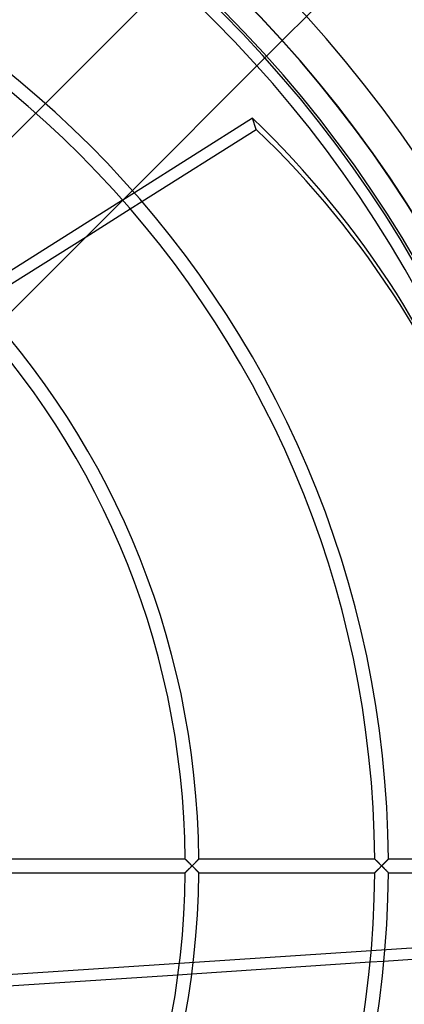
# Model space of a CAD drawing. Header units: millimetres. Extents: x -232 to 232, y -232 to 232.
# Tile 9 of 11: x 95 to 152, y -20 to 124. Entities that reach past the tile are written whole.
import ezdxf

# ---------------------------------------------------------------- set-up
doc = ezdxf.new("R2010")
doc.units = ezdxf.units.MM
doc.layers.add('HIDDEN', color=7, linetype='Continuous')
doc.layers.add('THICK', color=7, linetype='Continuous')

msp = doc.modelspace()

# ---------------------------------------------------------------- linework, layer by layer
at = {"layer": 'HIDDEN'}
for p, q in [((130.13, 117.36), (131.54, 118.78)), ((99.08, 111.85), (97.67, 110.43)), ((110.43, 97.67), (111.85, 99.08)), ((112.15, 98.74), (110.43, 97.66)), ((110.41, 97.64), (61.74, 66.99)), ((111.55, 96.39), (113.26, 97.46)), ((62.27, 65.35), (105.07, 92.3)), ((119.6, 1), (119.61, 1)), ((119.61, 1), (119.61, 0.99)), ((119.61, 0.99), (119.63, 0.98)), ((119.63, 0.98), (119.65, 0.96)), ((119.65, 0.96), (119.67, 0.93)), ((119.67, 0.93), (119.7, 0.91)), ((119.7, 0.91), (119.73, 0.88)), ((119.73, 0.88), (119.76, 0.84)), ((119.76, 0.84), (119.8, 0.81)), ((119.8, 0.81), (119.84, 0.77)), ((119.84, 0.77), (119.88, 0.73)), ((119.88, 0.73), (119.92, 0.68)), ((119.92, 0.68), (119.97, 0.64)), ((119.97, 0.64), (120.01, 0.59)), ((120.01, 0.59), (120.06, 0.54)), ((120.06, 0.54), (120.11, 0.5)), ((120.11, 0.5), (120.16, 0.44)), ((120.16, 0.44), (120.21, 0.39)), ((120.21, 0.39), (120.27, 0.34)), ((120.27, 0.34), (120.32, 0.28)), ((120.32, 0.28), (120.38, 0.23)), ((120.38, 0.23), (120.44, 0.17)), ((120.44, 0.17), (120.49, 0.12)), ((120.49, 0.12), (120.55, 0.06)), ((120.55, 0.06), (120.61, 0)), ((120.61, 0), (120.66, 0.05)), ((120.66, 0.05), (120.71, 0.1)), ((120.71, 0.1), (120.76, 0.15)), ((120.76, 0.15), (120.81, 0.2)), ((120.81, 0.2), (120.86, 0.25)), ((120.86, 0.25), (120.91, 0.3)), ((120.91, 0.3), (120.96, 0.35)), ((120.96, 0.35), (121, 0.4)), ((121, 0.4), (121.05, 0.44)), ((121.05, 0.44), (121.1, 0.49)), ((121.1, 0.49), (121.14, 0.54)), ((121.14, 0.54), (121.19, 0.58)), ((121.19, 0.58), (121.23, 0.63)), ((121.23, 0.63), (121.28, 0.67)), ((121.28, 0.67), (121.32, 0.71)), ((121.32, 0.71), (121.36, 0.75)), ((121.36, 0.75), (121.39, 0.79)), ((121.39, 0.79), (121.43, 0.83)), ((121.43, 0.83), (121.46, 0.86)), ((121.46, 0.86), (121.49, 0.89)), ((121.49, 0.89), (121.52, 0.92)), ((121.52, 0.92), (121.55, 0.94)), ((121.55, 0.94), (121.57, 0.96)), ((121.57, 0.96), (121.58, 0.98)), ((121.58, 0.98), (121.59, 0.99)), ((121.59, 0.99), (121.6, 1)), ((121.6, 1), (121.6, 1)), ((147.42, 1), (147.42, 1)), ((147.42, 1), (147.43, 0.99)), ((147.43, 0.99), (147.44, 0.98)), ((147.44, 0.98), (147.46, 0.96)), ((147.46, 0.96), (147.48, 0.94)), ((147.48, 0.94), (147.51, 0.91)), ((147.51, 0.91), (147.53, 0.89)), ((147.53, 0.89), (147.57, 0.85)), ((147.57, 0.85), (147.6, 0.82)), ((147.6, 0.82), (147.64, 0.78)), ((147.64, 0.78), (147.68, 0.74)), ((147.68, 0.74), (147.72, 0.7)), ((147.72, 0.7), (147.76, 0.66)), ((147.76, 0.66), (147.81, 0.61)), ((147.81, 0.61), (147.85, 0.57)), ((147.85, 0.57), (147.9, 0.52)), ((147.9, 0.52), (147.95, 0.47)), ((147.95, 0.47), (148, 0.43)), ((148, 0.43), (148.05, 0.38)), ((148.05, 0.38), (148.1, 0.32)), ((148.1, 0.32), (148.15, 0.27)), ((148.15, 0.27), (148.2, 0.22)), ((148.2, 0.22), (148.26, 0.16)), ((148.26, 0.16), (148.31, 0.11)), ((148.31, 0.11), (148.37, 0.06)), ((148.37, 0.06), (148.42, 0)), ((148.42, 0), (148.47, 0.05)), ((148.47, 0.05), (148.52, 0.1)), ((148.52, 0.1), (148.57, 0.15)), ((148.57, 0.15), (148.62, 0.2)), ((148.62, 0.2), (148.67, 0.25)), ((148.67, 0.25), (148.72, 0.3)), ((148.72, 0.3), (148.77, 0.35)), ((148.77, 0.35), (148.82, 0.4)), ((148.82, 0.4), (148.87, 0.44)), ((148.87, 0.44), (148.91, 0.49)), ((148.91, 0.49), (148.96, 0.54)), ((148.96, 0.54), (149, 0.58)), ((149, 0.58), (149.05, 0.63)), ((149.05, 0.63), (149.09, 0.67)), ((149.09, 0.67), (149.13, 0.71)), ((149.13, 0.71), (149.17, 0.75)), ((149.17, 0.75), (149.21, 0.79)), ((149.21, 0.79), (149.25, 0.83)), ((149.25, 0.83), (149.28, 0.86)), ((149.28, 0.86), (149.31, 0.89)), ((149.31, 0.89), (149.34, 0.92)), ((149.34, 0.92), (149.36, 0.94)), ((149.36, 0.94), (149.38, 0.96)), ((149.38, 0.96), (149.4, 0.98)), ((149.4, 0.98), (149.41, 0.99)), ((149.41, 0.99), (149.42, 1)), ((149.42, 1), (149.42, 1)), ((119.61, -1), (119.6, -1)), ((119.63, -0.98), (119.61, -0.99)), ((119.61, -0.99), (119.61, -1)), ((119.65, -0.96), (119.63, -0.98)), ((119.67, -0.93), (119.65, -0.96)), ((119.7, -0.91), (119.67, -0.93)), ((119.73, -0.88), (119.7, -0.91)), ((119.76, -0.84), (119.73, -0.88)), ((119.8, -0.81), (119.76, -0.84)), ((119.84, -0.77), (119.8, -0.81)), ((119.88, -0.73), (119.84, -0.77)), ((119.92, -0.68), (119.88, -0.73)), ((119.97, -0.64), (119.92, -0.68)), ((120.01, -0.59), (119.97, -0.64)), ((120.06, -0.54), (120.01, -0.59)), ((120.11, -0.5), (120.06, -0.54)), ((120.16, -0.44), (120.11, -0.5)), ((120.21, -0.39), (120.16, -0.44)), ((120.27, -0.34), (120.21, -0.39)), ((120.32, -0.28), (120.27, -0.34)), ((120.38, -0.23), (120.32, -0.28)), ((120.44, -0.17), (120.38, -0.23)), ((120.49, -0.12), (120.44, -0.17)), ((120.55, -0.06), (120.49, -0.12)), ((120.61, 0), (120.55, -0.06)), ((120.66, -0.05), (120.61, 0)), ((120.71, -0.1), (120.66, -0.05)), ((120.76, -0.15), (120.71, -0.1)), ((120.81, -0.2), (120.76, -0.15)), ((120.86, -0.25), (120.81, -0.2)), ((120.91, -0.3), (120.86, -0.25)), ((120.96, -0.35), (120.91, -0.3)), ((121, -0.4), (120.96, -0.35)), ((121.05, -0.44), (121, -0.4)), ((121.1, -0.49), (121.05, -0.44)), ((121.14, -0.54), (121.1, -0.49)), ((121.19, -0.58), (121.14, -0.54)), ((121.23, -0.63), (121.19, -0.58)), ((121.28, -0.67), (121.23, -0.63)), ((121.32, -0.71), (121.28, -0.67)), ((121.36, -0.75), (121.32, -0.71)), ((121.39, -0.79), (121.36, -0.75)), ((121.43, -0.83), (121.39, -0.79)), ((121.46, -0.86), (121.43, -0.83)), ((121.49, -0.89), (121.46, -0.86)), ((121.52, -0.92), (121.49, -0.89)), ((121.55, -0.94), (121.52, -0.92)), ((121.57, -0.96), (121.55, -0.94)), ((121.58, -0.98), (121.57, -0.96)), ((121.59, -0.99), (121.58, -0.98)), ((121.6, -1), (121.59, -0.99)), ((121.6, -1), (121.6, -1)), ((147.43, -0.99), (147.42, -1)), ((147.42, -1), (147.42, -1)), ((147.44, -0.98), (147.43, -0.99)), ((147.46, -0.96), (147.44, -0.98)), ((147.48, -0.94), (147.46, -0.96)), ((147.51, -0.91), (147.48, -0.94)), ((147.53, -0.89), (147.51, -0.91)), ((147.57, -0.85), (147.53, -0.89)), ((147.6, -0.82), (147.57, -0.85)), ((147.64, -0.78), (147.6, -0.82)), ((147.68, -0.74), (147.64, -0.78)), ((147.72, -0.7), (147.68, -0.74)), ((147.76, -0.66), (147.72, -0.7)), ((147.81, -0.61), (147.76, -0.66)), ((147.85, -0.57), (147.81, -0.61)), ((147.9, -0.52), (147.85, -0.57)), ((147.95, -0.47), (147.9, -0.52)), ((148, -0.43), (147.95, -0.47)), ((148.05, -0.38), (148, -0.43)), ((148.1, -0.32), (148.05, -0.38)), ((148.15, -0.27), (148.1, -0.32)), ((148.2, -0.22), (148.15, -0.27)), ((148.26, -0.16), (148.2, -0.22)), ((148.31, -0.11), (148.26, -0.16)), ((148.37, -0.06), (148.31, -0.11)), ((148.42, 0), (148.37, -0.06)), ((148.47, -0.05), (148.42, 0)), ((148.53, -0.1), (148.47, -0.05)), ((148.58, -0.16), (148.53, -0.1)), ((148.63, -0.21), (148.58, -0.16)), ((148.68, -0.26), (148.63, -0.21)), ((148.73, -0.31), (148.68, -0.26)), ((148.78, -0.36), (148.73, -0.31)), ((148.83, -0.41), (148.78, -0.36)), ((148.88, -0.46), (148.83, -0.41)), ((148.93, -0.51), (148.88, -0.46)), ((148.98, -0.56), (148.93, -0.51)), ((149.02, -0.6), (148.98, -0.56)), ((149.07, -0.65), (149.02, -0.6)), ((149.11, -0.69), (149.07, -0.65)), ((149.16, -0.73), (149.11, -0.69)), ((149.2, -0.78), (149.16, -0.73)), ((149.23, -0.81), (149.2, -0.78)), ((149.27, -0.85), (149.23, -0.81)), ((149.3, -0.88), (149.27, -0.85)), ((149.33, -0.91), (149.3, -0.88)), ((149.36, -0.94), (149.33, -0.91)), ((149.38, -0.96), (149.36, -0.94)), ((149.4, -0.98), (149.38, -0.96)), ((149.41, -0.99), (149.4, -0.98)), ((149.42, -1), (149.41, -0.99)), ((149.42, -1), (149.42, -1)), ((88.79, -16.26), (168.69, -10.97)), ((146.75, -14.1), (148.77, -13.96)), ((118.54, -15.97), (120.57, -15.83))]:
    msp.add_line(p, q, dxfattribs=at)
for radius, start, end in [(185.5, 0, 90), (180.46, 0, 180), (180.5, 0, 90), (176.89, 0, 180), (185.5, 180, 0), (176.89, 180, 0), (180.5, 270, 0)]:
    msp.add_arc((0, 0), radius, start, end, dxfattribs=at)
at = {"layer": 'THICK'}
for p, q in [((131.54, 118.78), (148.69, 135.92)), ((117.36, 130.13), (99.08, 111.85)), ((111.85, 99.08), (130.13, 117.36)), ((97.67, 110.43), (79.37, 92.13)), ((129.49, 109.67), (112.15, 98.74)), ((130.03, 108.03), (129.49, 109.67)), ((113.26, 97.46), (130.03, 108.03)), ((92.13, 79.37), (110.43, 97.67)), ((110.43, 97.66), (110.41, 97.64)), ((105.07, 92.3), (111.55, 96.39)), ((119.6, 1), (93.79, 1)), ((119.61, 1), (119.6, 1)), ((119.61, 0.99), (119.61, 1)), ((119.63, 0.98), (119.61, 0.99)), ((119.64, 0.96), (119.63, 0.98)), ((119.66, 0.94), (119.64, 0.96)), ((119.69, 0.91), (119.66, 0.94)), ((119.72, 0.89), (119.69, 0.91)), ((119.75, 0.85), (119.72, 0.89)), ((119.78, 0.82), (119.75, 0.85)), ((119.82, 0.78), (119.78, 0.82)), ((119.86, 0.74), (119.82, 0.78)), ((119.9, 0.7), (119.86, 0.74)), ((119.94, 0.66), (119.9, 0.7)), ((119.99, 0.62), (119.94, 0.66)), ((120.03, 0.57), (119.99, 0.62)), ((120.08, 0.53), (120.03, 0.57)), ((120.13, 0.48), (120.08, 0.53)), ((120.18, 0.43), (120.13, 0.48)), ((120.23, 0.38), (120.18, 0.43)), ((120.28, 0.33), (120.23, 0.38)), ((120.33, 0.27), (120.28, 0.33)), ((120.39, 0.22), (120.33, 0.27)), ((120.44, 0.17), (120.39, 0.22)), ((120.5, 0.11), (120.44, 0.17)), ((120.55, 0.06), (120.5, 0.11)), ((120.61, 0), (120.55, 0.06)), ((120.66, 0.05), (120.61, 0)), ((120.71, 0.1), (120.66, 0.05)), ((120.76, 0.16), (120.71, 0.1)), ((120.82, 0.21), (120.76, 0.16)), ((120.87, 0.26), (120.82, 0.21)), ((120.92, 0.31), (120.87, 0.26)), ((120.97, 0.36), (120.92, 0.31)), ((121.02, 0.41), (120.97, 0.36)), ((121.07, 0.46), (121.02, 0.41)), ((121.12, 0.51), (121.07, 0.46)), ((121.16, 0.56), (121.12, 0.51)), ((121.21, 0.6), (121.16, 0.56)), ((121.26, 0.65), (121.21, 0.6)), ((121.3, 0.69), (121.26, 0.65)), ((121.34, 0.73), (121.3, 0.69)), ((121.38, 0.78), (121.34, 0.73)), ((121.42, 0.81), (121.38, 0.78)), ((121.45, 0.85), (121.42, 0.81)), ((121.49, 0.88), (121.45, 0.85)), ((121.52, 0.91), (121.49, 0.88)), ((121.54, 0.94), (121.52, 0.91)), ((121.56, 0.96), (121.54, 0.94)), ((121.58, 0.98), (121.56, 0.96)), ((121.59, 0.99), (121.58, 0.98)), ((121.6, 1), (121.59, 0.99)), ((147.42, 1), (121.6, 1)), ((121.6, 1), (121.6, 1)), ((147.43, 0.99), (147.42, 1)), ((147.42, 1), (147.42, 1)), ((147.44, 0.97), (147.43, 0.99)), ((147.46, 0.96), (147.44, 0.97)), ((147.49, 0.93), (147.46, 0.96)), ((147.52, 0.9), (147.49, 0.93)), ((147.55, 0.87), (147.52, 0.9)), ((147.58, 0.84), (147.55, 0.87)), ((147.62, 0.8), (147.58, 0.84)), ((147.66, 0.76), (147.62, 0.8)), ((147.7, 0.72), (147.66, 0.76)), ((147.75, 0.67), (147.7, 0.72)), ((147.8, 0.63), (147.75, 0.67)), ((147.84, 0.58), (147.8, 0.63)), ((147.89, 0.53), (147.84, 0.58)), ((147.94, 0.48), (147.89, 0.53)), ((147.99, 0.43), (147.94, 0.48)), ((148.05, 0.38), (147.99, 0.43)), ((148.1, 0.32), (148.05, 0.38)), ((148.15, 0.27), (148.1, 0.32)), ((148.21, 0.22), (148.15, 0.27)), ((148.26, 0.16), (148.21, 0.22)), ((148.31, 0.11), (148.26, 0.16)), ((148.37, 0.05), (148.31, 0.11)), ((148.42, 0), (148.37, 0.05)), ((148.47, 0.05), (148.42, 0)), ((148.53, 0.1), (148.47, 0.05)), ((148.58, 0.16), (148.53, 0.1)), ((148.63, 0.21), (148.58, 0.16)), ((148.68, 0.26), (148.63, 0.21)), ((148.73, 0.31), (148.68, 0.26)), ((148.78, 0.36), (148.73, 0.31)), ((148.83, 0.41), (148.78, 0.36)), ((148.88, 0.46), (148.83, 0.41)), ((148.93, 0.51), (148.88, 0.46)), ((148.98, 0.56), (148.93, 0.51)), ((149.02, 0.6), (148.98, 0.56)), ((149.07, 0.65), (149.02, 0.6)), ((149.11, 0.69), (149.07, 0.65)), ((149.16, 0.73), (149.11, 0.69)), ((149.2, 0.78), (149.16, 0.73)), ((149.23, 0.81), (149.2, 0.78)), ((149.27, 0.85), (149.23, 0.81)), ((149.3, 0.88), (149.27, 0.85)), ((149.33, 0.91), (149.3, 0.88)), ((149.36, 0.94), (149.33, 0.91)), ((149.38, 0.96), (149.36, 0.94)), ((149.4, 0.98), (149.38, 0.96)), ((149.41, 0.99), (149.4, 0.98)), ((149.42, 1), (149.41, 0.99)), ((175.23, 1), (149.42, 1)), ((149.42, 1), (149.42, 1)), ((93.79, -1), (119.6, -1)), ((119.6, -1), (119.61, -1)), ((119.61, -0.99), (119.63, -0.98)), ((119.61, -1), (119.61, -0.99)), ((119.63, -0.98), (119.64, -0.96)), ((119.64, -0.96), (119.66, -0.94)), ((119.66, -0.94), (119.69, -0.91)), ((119.69, -0.91), (119.72, -0.89)), ((119.72, -0.89), (119.75, -0.85)), ((119.75, -0.85), (119.78, -0.82)), ((119.78, -0.82), (119.82, -0.78)), ((119.82, -0.78), (119.86, -0.74)), ((119.86, -0.74), (119.9, -0.7)), ((119.9, -0.7), (119.94, -0.66)), ((119.94, -0.66), (119.99, -0.62)), ((119.99, -0.62), (120.03, -0.57)), ((120.03, -0.57), (120.08, -0.53)), ((120.08, -0.53), (120.13, -0.48)), ((120.13, -0.48), (120.18, -0.43)), ((120.18, -0.43), (120.23, -0.38)), ((120.23, -0.38), (120.28, -0.33)), ((120.28, -0.33), (120.33, -0.27)), ((120.33, -0.27), (120.39, -0.22)), ((120.39, -0.22), (120.44, -0.17)), ((120.44, -0.17), (120.5, -0.11)), ((120.5, -0.11), (120.55, -0.06)), ((120.55, -0.06), (120.61, 0)), ((120.61, 0), (120.66, -0.05)), ((120.66, -0.05), (120.71, -0.1)), ((120.71, -0.1), (120.76, -0.16)), ((120.76, -0.16), (120.82, -0.21)), ((120.82, -0.21), (120.87, -0.26)), ((120.87, -0.26), (120.92, -0.31)), ((120.92, -0.31), (120.97, -0.36)), ((120.97, -0.36), (121.02, -0.41)), ((121.02, -0.41), (121.07, -0.46)), ((121.07, -0.46), (121.12, -0.51)), ((121.12, -0.51), (121.16, -0.56)), ((121.16, -0.56), (121.21, -0.6)), ((121.21, -0.6), (121.26, -0.65)), ((121.26, -0.65), (121.3, -0.69)), ((121.3, -0.69), (121.34, -0.73)), ((121.34, -0.73), (121.38, -0.78)), ((121.38, -0.78), (121.42, -0.81)), ((121.42, -0.81), (121.45, -0.85)), ((121.45, -0.85), (121.49, -0.88)), ((121.49, -0.88), (121.52, -0.91)), ((121.52, -0.91), (121.54, -0.94)), ((121.54, -0.94), (121.56, -0.96)), ((121.56, -0.96), (121.58, -0.98)), ((121.58, -0.98), (121.59, -0.99)), ((121.59, -0.99), (121.6, -1)), ((121.6, -1), (147.42, -1)), ((121.6, -1), (121.6, -1)), ((147.42, -1), (147.43, -0.99)), ((147.42, -1), (147.42, -1)), ((147.43, -0.99), (147.44, -0.97)), ((147.44, -0.97), (147.46, -0.96)), ((147.46, -0.96), (147.49, -0.93)), ((147.49, -0.93), (147.52, -0.9)), ((147.52, -0.9), (147.55, -0.87)), ((147.55, -0.87), (147.58, -0.84)), ((147.58, -0.84), (147.62, -0.8)), ((147.62, -0.8), (147.66, -0.76)), ((147.66, -0.76), (147.7, -0.72)), ((147.7, -0.72), (147.75, -0.67)), ((147.75, -0.67), (147.8, -0.63)), ((147.8, -0.63), (147.84, -0.58)), ((147.84, -0.58), (147.89, -0.53)), ((147.89, -0.53), (147.94, -0.48)), ((147.94, -0.48), (147.99, -0.43)), ((147.99, -0.43), (148.05, -0.38)), ((148.05, -0.38), (148.1, -0.32)), ((148.1, -0.32), (148.15, -0.27)), ((148.15, -0.27), (148.21, -0.22)), ((148.21, -0.22), (148.26, -0.16)), ((148.26, -0.16), (148.31, -0.11)), ((148.31, -0.11), (148.37, -0.05)), ((148.37, -0.05), (148.42, 0)), ((148.42, 0), (148.47, -0.05)), ((148.47, -0.05), (148.52, -0.1)), ((148.52, -0.1), (148.57, -0.15)), ((148.57, -0.15), (148.62, -0.2)), ((148.62, -0.2), (148.67, -0.25)), ((148.67, -0.25), (148.72, -0.3)), ((148.72, -0.3), (148.77, -0.35)), ((148.77, -0.35), (148.82, -0.4)), ((148.82, -0.4), (148.87, -0.44)), ((148.87, -0.44), (148.91, -0.49)), ((148.91, -0.49), (148.96, -0.54)), ((148.96, -0.54), (149, -0.58)), ((149, -0.58), (149.05, -0.63)), ((149.05, -0.63), (149.09, -0.67)), ((149.09, -0.67), (149.13, -0.71)), ((149.13, -0.71), (149.17, -0.75)), ((149.17, -0.75), (149.21, -0.79)), ((149.21, -0.79), (149.25, -0.83)), ((149.25, -0.83), (149.28, -0.86)), ((149.28, -0.86), (149.31, -0.89)), ((149.31, -0.89), (149.34, -0.92)), ((149.34, -0.92), (149.36, -0.94)), ((149.36, -0.94), (149.38, -0.96)), ((149.38, -0.96), (149.4, -0.98)), ((149.4, -0.98), (149.41, -0.99)), ((149.41, -0.99), (149.42, -1)), ((149.42, -1), (175.23, -1)), ((149.42, -1), (149.42, -1)), ((148.77, -13.96), (169.22, -12.61)), ((120.57, -15.83), (146.75, -14.1)), ((92.1, -17.72), (118.54, -15.97))]:
    msp.add_line(p, q, dxfattribs=at)
for radius, start, end in [(205.05, 0, 90), (203.05, 0.2822, 89.7178), (177.24, 0.3233, 89.6767), (175.24, 0.327, 89.6731), (149.42, 0.3835, 89.6166), (147.42, 0.3886, 89.6113), (121.61, 0.4711, 89.5288), (119.61, 0.4791, 89.521), (205.05, 270, 0), (203.05, 270.2822, 359.7178), (121.61, 270.4712, 359.5289), (119.61, 270.479, 359.5209), (149.42, 270.3834, 359.6165), (147.42, 270.3887, 359.6114), (177.24, 270.3233, 359.6767), (175.24, 270.3269, 359.673)]:
    msp.add_arc((0, 0), radius, start, end, dxfattribs=at)
for centre, major_axis, start_param, end_param in [((-0.27, 0.82), (-164.8, -53.55), -3.141593, -2.70526), ((0.27, -0.82), (164.8, 53.55), 0, 0.436332)]:
    msp.add_ellipse(centre, major_axis=major_axis, ratio=0.866025, start_param=start_param, end_param=end_param, dxfattribs=at)

doc.saveas('drawing.dxf')
